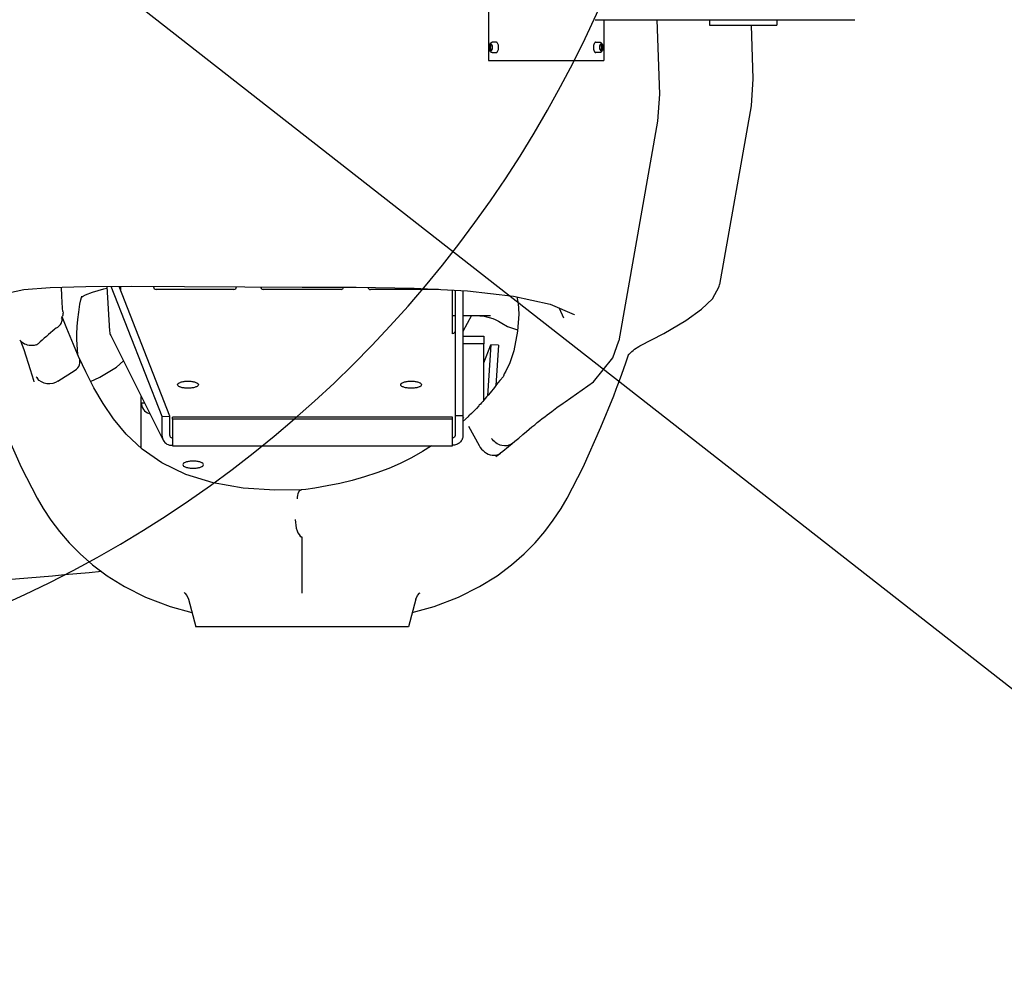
# Model space of a CAD drawing. Header units: millimetres. Extents: x 4086 to 10416, y 123 to 1549.
# Tile 71 of 99: x 9407 to 9440, y 546 to 577. Entities that reach past the tile are written whole.
import ezdxf

# ---------------------------------------------------------------- set-up
doc = ezdxf.new("R2010")
doc.units = ezdxf.units.MM
doc.linetypes.add('CENTER', pattern=[0.6, 0.375, -0.075, 0.075, -0.075])
for name, color, linetype in [('多重引线', 7, 'Continuous'), ('尺寸标注', 7, 'Continuous'), ('运动范围', 7, 'Continuous')]:
    doc.layers.add(name, color=color, linetype=linetype)
doc.styles.add('思源黑', font='SourceHanSansCN-Normal.ttf')
doc.dimstyles.new('STANDARD_1_6比例中六', dxfattribs={"dimtxt": 10, "dimasz": 8, "dimexe": 2, "dimexo": 1.5, "dimtad": 1, "dimdec": 1, "dimlfac": 6, "dimdsep": 46, "dimtxsty": '思源黑', "dimcen": 0.09, "dimclrd": 256, "dimclre": 256, "dimadec": 0, "dimazin": 0, "dimtp": 0.01, "dimtm": 0.01, "dimtfac": 1, "dimtdec": 1, "dimtofl": 0, "dimtmove": 0, "dimatfit": 3, "dimfxl": 1, "dimtolj": 1, "dimlwd": -1, "dimlwe": -1, "dimarcsym": 0})
doc.dimstyles.new('尺寸标注_1_6比例中六弯折', dxfattribs={"dimtxt": 10, "dimasz": 8, "dimexe": 2, "dimexo": 1.5, "dimgap": 1, "dimtad": 1, "dimtih": 1, "dimtoh": 1, "dimdec": 1, "dimlfac": 6, "dimdsep": 46, "dimtxsty": '思源黑', "dimcen": 0.09, "dimadec": 0, "dimazin": 0, "dimtp": 0.01, "dimtm": 0.01, "dimtfac": 1, "dimtdec": 1, "dimtofl": 0, "dimtmove": 0, "dimatfit": 3, "dimfxl": 1, "dimtolj": 1, "dimarcsym": 0})

# ---------------------------------------------------------------- blocks, each defined once
blk = doc.blocks.new('*D873')
at = {"layer": 'Defpoints', "color": 0}
for p in [(9391.173, 593.233), (9581.13, 444.663)]:
    blk.add_point(p, dxfattribs=at)
at = {"layer": '尺寸标注', "color": 0, "linetype": 'CENTER'}
for p, q in [((9391.083, 593.233), (9391.263, 593.233)), ((9391.173, 593.143), (9391.173, 593.323))]:
    blk.add_line(p, q, dxfattribs=at)
at = {"layer": '尺寸标注', "color": 0, "linetype": 'CENTER', "lineweight": -2}
for p in [(9587.431, 439.735), (9656.765, 423.526)]:
    blk.add_line(p, (9608.155, 423.526), dxfattribs=at)
at = {"layer": '尺寸标注', "color": 0}
blk.add_solid([(9588.253, 440.785), (9586.61, 438.684), (9581.13, 444.663)], dxfattribs=at)
at = {"layer": '尺寸标注', "color": 0, "insert": (9632.96, 429.703), "char_height": 10, "attachment_point": 5, "style": '思源黑'}
blk.add_mtext('\\A1;R1421.9', dxfattribs=at)
blk = doc.blocks.new('*D876')
at = {"layer": 'Defpoints', "color": 0}
for p in [(9396.08, 593.233), (9396.685, 593.233), (9332.86, 582.95), (9333.455, 583.055), (9357.77, 515.796)]:
    blk.add_point(p, dxfattribs=at)
at = {"layer": '尺寸标注'}
for p, q in [((9398.185, 593.233), (9477.506, 593.233)), ((9331.382, 582.69), (9306.151, 578.241))]:
    blk.add_line(p, q, dxfattribs=at)
blk.add_arc((9391.173, 593.233), 84.333, 195.43722, 354.56278, dxfattribs=at)
for points in [[(9476.459, 585.178), (9473.795, 585.305), (9475.506, 593.233)], [(9311.183, 571.078), (9308.582, 570.491), (9308.121, 578.588)]]:
    blk.add_solid(points, dxfattribs=at)
at = {"layer": '尺寸标注', "color": 0, "insert": (9398.007, 515.123), "char_height": 10, "attachment_point": 5, "rotation": 5, "style": '思源黑'}
blk.add_mtext('-170%%D', dxfattribs=at)

msp = doc.modelspace()

# ---------------------------------------------------------------- linework, layer by layer
at = {"layer": '多重引线'}
msp.add_arc((9391.173, 593.143), 38.468, 189.95, 169.8488, dxfattribs=at)
at = {"layer": '尺寸标注'}
msp.add_line((9581.13, 444.663), (9391.263, 593.233), dxfattribs=at)
at = {"layer": '运动范围', "linetype": 'Continuous'}
for p, q in [((9422.7, 577.396), (9422.7, 575.785)), ((9426.195, 577.121), (9434.675, 577.121)), ((9426.469, 577.121), (9426.469, 575.785)), ((9428.211, 577.121), (9428.296, 574.683)), ((9429.927, 577.121), (9429.927, 576.942)), ((9432.131, 577.121), (9432.131, 576.942)), ((9429.927, 576.942), (9432.131, 576.942)), ((9431.288, 576.942), (9431.349, 575.192)), ((9422.952, 576.384), (9422.825, 576.384)), ((9426.216, 576.384), (9426.343, 576.384)), ((9422.7, 575.785), (9426.469, 575.785)), ((9422.825, 576.048), (9422.952, 576.048)), ((9426.343, 576.048), (9426.216, 576.048)), ((9431.349, 575.192), (9431.287, 574.307)), ((9428.296, 574.683), (9428.234, 573.798)), ((9431.287, 574.307), (9430.256, 568.462)), ((9428.234, 573.798), (9426.97, 566.628)), ((9410.226, 568.402), (9410.319, 566.937)), ((9412.039, 564.146), (9410.374, 568.403)), ((9412.289, 564.161), (9410.63, 568.404)), ((9410.677, 568.404), (9410.677, 568.284)), ((9411.024, 568.406), (9412.771, 568.4)), ((9411.754, 568.403), (9411.754, 568.386)), ((9412.771, 568.4), (9414.737, 568.389)), ((9414.468, 568.391), (9414.468, 568.386)), ((9414.737, 568.389), (9416.613, 568.373)), ((9416.613, 568.373), (9418.374, 568.374)), ((9418.374, 568.374), (9420.28, 568.342)), ((9414.383, 568.301), (9411.839, 568.301)), ((9417.885, 568.301), (9415.341, 568.301)), ((9421.074, 568.301), (9418.843, 568.301)), ((9421.531, 566.848), (9421.531, 568.278)), ((9421.616, 568.273), (9421.616, 563.528)), ((9421.871, 568.26), (9421.871, 563.528)), ((9423.629, 568.059), (9423.673, 567.838)), ((9423.673, 567.838), (9423.69, 567.676)), ((9408.924, 567.022), (9408.768, 567.405)), ((9408.795, 567.581), (9408.783, 567.69)), ((9408.795, 567.581), (9408.795, 567.581)), ((9421.531, 567.453), (9421.616, 567.453)), ((9422.146, 567.453), (9421.871, 566.929)), ((9421.871, 567.453), (9422.775, 567.453)), ((9422.276, 567.453), (9422.567, 567.428)), ((9422.567, 567.428), (9422.847, 567.351)), ((9423.69, 567.676), (9423.692, 567.493)), ((9425.014, 567.696), (9425.157, 567.377)), ((9425.505, 567.491), (9425.507, 567.489)), ((9408.749, 567.364), (9408.749, 567.365)), ((9422.847, 567.351), (9422.926, 567.318)), ((9422.925, 567.318), (9423.036, 567.262)), ((9423.036, 567.262), (9423.141, 567.198)), ((9423.141, 567.198), (9423.331, 567.089)), ((9423.331, 567.089), (9423.652, 566.98)), ((9425.157, 567.381), (9425.157, 567.377)), ((9410.357, 566.792), (9412.07, 563.376)), ((9421.871, 566.775), (9422.549, 566.775)), ((9422.549, 566.775), (9422.549, 566.521)), ((9407.411, 566.619), (9407.512, 566.343)), ((9407.448, 566.571), (9407.463, 566.542)), ((9407.463, 566.542), (9407.463, 566.542)), ((9409.279, 566.174), (9409.252, 566.662)), ((9409.252, 566.662), (9409.252, 566.661)), ((9422.549, 566.521), (9421.871, 566.521)), ((9422.549, 564.679), (9422.549, 566.521)), ((9422.549, 565.909), (9422.777, 566.493)), ((9422.777, 566.493), (9422.671, 564.823)), ((9423.028, 566.478), (9422.777, 566.493)), ((9423.028, 566.478), (9422.945, 565.168)), ((9427.479, 566.35), (9427.613, 566.437)), ((9427.613, 566.437), (9427.646, 566.454)), ((9427.646, 566.454), (9427.646, 566.454)), ((9407.512, 566.343), (9407.728, 565.688)), ((9427.197, 565.908), (9427.295, 566.194)), ((9427.389, 566.272), (9427.433, 566.312)), ((9427.433, 566.312), (9427.479, 566.35)), ((9409.538, 565.612), (9409.326, 566.064)), ((9410.54, 565.758), (9410.771, 565.965)), ((9423.398, 565.904), (9423.268, 565.627)), ((9423.424, 565.969), (9423.398, 565.904)), ((9423.424, 565.969), (9423.424, 565.97)), ((9407.728, 565.688), (9407.829, 565.335)), ((9408.632, 565.301), (9409.193, 565.663)), ((9409.998, 565.432), (9410.54, 565.758)), ((9423.193, 565.473), (9423.181, 565.444)), ((9423.221, 565.539), (9423.193, 565.473)), ((9423.193, 565.473), (9423.193, 565.473)), ((9423.268, 565.627), (9423.221, 565.539)), ((9407.829, 565.335), (9407.841, 565.283)), ((9409.699, 565.298), (9409.998, 565.432)), ((9422.969, 565.2), (9422.896, 565.102)), ((9423.071, 565.324), (9422.969, 565.2)), ((9423.084, 565.338), (9423.071, 565.324)), ((9423.181, 565.445), (9423.084, 565.338)), ((9423.084, 565.338), (9423.084, 565.338)), ((9423.181, 565.444), (9423.165, 565.42)), ((9423.165, 565.421), (9423.165, 565.42)), ((9426.807, 564.854), (9426.926, 565.161)), ((9422.754, 564.923), (9422.693, 564.848)), ((9422.896, 565.102), (9422.754, 564.923)), ((9426.797, 564.827), (9426.807, 564.854)), ((9411.355, 563.111), (9411.355, 564.801)), ((9411.355, 564.595), (9411.458, 564.595)), ((9422.391, 564.501), (9422.312, 564.416)), ((9422.403, 564.515), (9422.391, 564.501)), ((9425.214, 564.625), (9425.213, 564.624)), ((9422.049, 564.154), (9422.087, 564.191)), ((9422.149, 564.251), (9422.087, 564.191)), ((9422.312, 564.416), (9422.149, 564.251)), ((9424.831, 564.358), (9424.94, 564.441)), ((9412.039, 564.146), (9412.289, 564.161)), ((9412.039, 563.509), (9412.039, 564.146)), ((9412.289, 563.524), (9412.289, 564.161)), ((9412.373, 564.066), (9412.373, 564.132)), ((9421.531, 564.132), (9412.373, 564.132)), ((9412.373, 564.066), (9412.373, 563.189)), ((9421.531, 564.066), (9412.373, 564.066)), ((9421.531, 564.066), (9421.531, 564.132)), ((9421.531, 563.189), (9421.531, 564.066)), ((9421.871, 564.166), (9421.616, 564.166)), ((9422.049, 564.154), (9421.871, 563.987)), ((9421.897, 564.116), (9421.888, 564.108)), ((9422.054, 563.829), (9422.4, 563.196)), ((9423.476, 563.264), (9423.475, 563.263)), ((9412.373, 563.189), (9421.531, 563.189)), ((9422.943, 562.839), (9423.094, 562.955)), ((9423.094, 562.955), (9423.097, 562.957)), ((9423.097, 562.957), (9423.173, 563.017)), ((9422.943, 562.838), (9422.943, 562.838)), ((9416.581, 561.749), (9416.587, 561.749)), ((9416.731, 561.768), (9416.583, 561.749)), ((9407.949, 561.48), (9407.95, 561.479)), ((9425.277, 561.48), (9425.276, 561.479)), ((9416.613, 558.376), (9416.613, 560.206)), ((9412.894, 558.182), (9413.136, 557.277)), ((9420.332, 558.182), (9420.09, 557.277)), ((9412.294, 557.94), (9413.013, 557.738)), ((9420.09, 557.277), (9413.136, 557.277))]:
    msp.add_line(p, q, dxfattribs=at)
for points in [[(9407.017, 568.196), (9407.52, 568.298), (9408.372, 568.367), (9409.547, 568.399), (9411.024, 568.406)], [(9408.783, 567.69), (9408.754, 568.083), (9408.745, 568.377)], [(9427.646, 566.454), (9428.431, 566.866), (9429.151, 567.292), (9429.671, 567.66), (9430.026, 568), (9430.242, 568.398), (9430.257, 568.464)], [(9409.252, 566.661), (9409.254, 566.844), (9409.264, 567.087), (9409.282, 567.322), (9409.309, 567.558), (9409.349, 567.817), (9409.378, 567.965), (9409.397, 568.04), (9409.407, 568.074), (9409.409, 568.08)], [(9409.4, 568.049), (9409.43, 568.071), (9409.536, 568.127)], [(9409.536, 568.127), (9409.76, 568.216), (9410.13, 568.324), (9410.23, 568.344)], [(9420.28, 568.342), (9422.015, 568.253), (9423.518, 568.084), (9424.722, 567.818), (9425.507, 567.489)], [(9423.692, 567.493), (9423.649, 566.941), (9423.531, 566.295), (9423.424, 565.97)], [(9408.567, 567.034), (9408.545, 567.022), (9408.527, 567.009)], [(9409.328, 566.06), (9409.139, 566.504), (9408.924, 567.022)], [(9407.925, 566.494), (9407.955, 566.508), (9407.979, 566.526)], [(9425.213, 564.624), (9426.132, 565.286), (9426.766, 566.066), (9426.97, 566.628)], [(9427.289, 566.176), (9427.294, 566.181), (9427.389, 566.272)], [(9426.925, 565.157), (9427.062, 565.528), (9427.197, 565.908)], [(9416.589, 561.749), (9415.722, 561.741), (9414.682, 561.807), (9413.704, 561.977), (9412.811, 562.257), (9412.032, 562.635), (9411.382, 563.085), (9410.864, 563.572), (9410.45, 564.07), (9410.107, 564.572), (9409.809, 565.084), (9409.538, 565.612)], [(9422.693, 564.848), (9422.642, 564.788), (9422.599, 564.737), (9422.557, 564.688), (9422.516, 564.641), (9422.477, 564.596), (9422.439, 564.554), (9422.403, 564.515)], [(9425.276, 561.479), (9425.795, 562.488), (9426.376, 563.796), (9426.797, 564.827)], [(9424.94, 564.441), (9425.145, 564.582), (9425.214, 564.625)], [(9424.383, 564.017), (9424.464, 564.081), (9424.542, 564.141), (9424.62, 564.199), (9424.697, 564.257)], [(9424.697, 564.257), (9424.77, 564.312), (9424.83, 564.357)], [(9423.829, 563.559), (9423.942, 563.654), (9424.036, 563.733), (9424.126, 563.809), (9424.214, 563.881), (9424.3, 563.951), (9424.383, 564.017)], [(9406.85, 563.796), (9407.431, 562.488), (9407.95, 561.479)], [(9423.475, 563.263), (9423.567, 563.339), (9423.693, 563.444), (9423.829, 563.559)], [(9423.173, 563.017), (9423.363, 563.171), (9423.476, 563.264)], [(9420.845, 563.189), (9420.545, 563), (9420.189, 562.8), (9419.821, 562.617), (9419.442, 562.452), (9419.053, 562.303), (9418.655, 562.172), (9418.249, 562.058), (9417.84, 561.961), (9417.433, 561.879), (9417.025, 561.811), (9416.731, 561.768)], [(9407.949, 561.48), (9408.147, 561.145), (9408.403, 560.761), (9408.685, 560.387), (9409.001, 560.018), (9409.356, 559.656), (9409.766, 559.296), (9410.243, 558.94), (9410.812, 558.588), (9411.497, 558.247), (9412.294, 557.94)], [(9420.213, 557.738), (9420.932, 557.94), (9421.729, 558.247), (9422.414, 558.588), (9422.983, 558.94), (9423.46, 559.296), (9423.87, 559.656), (9424.225, 560.018), (9424.541, 560.387), (9424.823, 560.761), (9425.079, 561.145), (9425.277, 561.48)], [(9416.613, 560.206), (9416.612, 560.207), (9416.607, 560.209)], [(9412.764, 558.386), (9412.755, 558.391), (9412.779, 558.373), (9412.841, 558.3), (9412.894, 558.182)], [(9420.332, 558.182), (9420.381, 558.294), (9420.445, 558.37), (9420.469, 558.39)]]:
    msp.add_lwpolyline(points, dxfattribs=at)
for centre, radius, start, end in [((9391.173, 593.233), 241.156, 190, 28.46611), ((9426.281, 576.274), 0.138, 146.8101, 150.9194), ((9411.839, 568.386), 0.0848, 180, 270), ((9414.383, 568.386), 0.0848, 270, 0), ((9415.341, 568.386), 0.0848, 180.9478, 270), ((9417.885, 568.386), 0.0848, 270, 351.4103), ((9418.843, 568.386), 0.0848, 192.9499, 270), ((9408.46, 567.539), 0.338, 328.9451, 336.5749), ((9408.463, 567.538), 0.334, 336.5802, 340.1221), ((9408.478, 567.336), 0.295, 6.258, 11.2025), ((9437.425, 533.637), 44.144, 130.8902, 131.8385), ((9407.729, 566.892), 0.419, 213.7751, 222.7072), ((9408.296, 565.655), 0.426, 209.0234, 218.2327), ((9411.725, 564.605), 0.372, 252.0111, 255.7059), ((9415.687, 570.813), 9.133, 312.6032, 312.7635), ((9422.885, 563.231), 0.347, 286.4202, 300.2102), ((9422.89, 563.22), 0.335, 300.266, 307.4602), ((9391.173, 761.731), 203.52, 271.6952, 275.32293)]:
    msp.add_arc(centre, radius, start, end, dxfattribs=at)
for points, knots in [([(9422.767, 576.074), (9422.759, 576.082), (9422.744, 576.102), (9422.73, 576.136), (9422.721, 576.175), (9422.719, 576.216), (9422.722, 576.258), (9422.73, 576.296), (9422.745, 576.331), (9422.759, 576.351), (9422.768, 576.359)], [0, 0, 0, 0, 17524.211921, 36339.640705, 56556.530062, 77636.187576, 98699.942279, 118874.922713, 137639.719061, 155130.156789, 155130.156789, 155130.156789, 155130.156789]), ([(9422.788, 576.317), (9422.785, 576.317), (9422.777, 576.315), (9422.768, 576.309), (9422.759, 576.3), (9422.75, 576.284), (9422.742, 576.263), (9422.737, 576.235), (9422.737, 576.206), (9422.74, 576.178), (9422.747, 576.152), (9422.757, 576.135), (9422.766, 576.124), (9422.773, 576.119), (9422.78, 576.115), (9422.785, 576.115), (9422.788, 576.115)], [0, 0, 0, 0, 10828.998632, 22797.618519, 36589.224656, 52461.370713, 79860.374321, 110453.454706, 142410.799826, 173680.647404, 202321.579582, 226855.270562, 237397.594288, 246852.559444, 255438.762923, 263511.5063, 263511.5063, 263511.5063, 263511.5063]), ([(9422.768, 576.359), (9422.775, 576.366), (9422.789, 576.376), (9422.809, 576.383), (9422.82, 576.384), (9422.825, 576.384)], [0, 0, 0, 0, 31134.256456, 46705.099726, 62481.662055, 62481.662055, 62481.662055, 62481.662055]), ([(9422.795, 576.134), (9422.792, 576.139), (9422.786, 576.151), (9422.779, 576.17), (9422.775, 576.192), (9422.774, 576.216), (9422.775, 576.239), (9422.779, 576.261), (9422.786, 576.281), (9422.792, 576.293), (9422.795, 576.298)], [0, 0, 0, 0, 16641.900303, 35545.444094, 56116.49349, 77567.953681, 99019.413871, 119590.463267, 138494.007058, 155135.907361, 155135.907361, 155135.907361, 155135.907361]), ([(9422.788, 576.115), (9422.791, 576.115), (9422.798, 576.116), (9422.808, 576.122), (9422.817, 576.132), (9422.826, 576.147), (9422.833, 576.169), (9422.838, 576.196), (9422.839, 576.225), (9422.836, 576.254), (9422.828, 576.279), (9422.819, 576.297), (9422.81, 576.307), (9422.803, 576.313), (9422.796, 576.316), (9422.79, 576.317), (9422.788, 576.317)], [0, 0, 0, 0, 10829.824056, 22799.356233, 36592.013615, 52465.369503, 79866.461559, 110461.873856, 142421.654877, 173693.885954, 202337.001243, 226872.562268, 237415.689567, 246871.375414, 255458.233363, 263531.592072, 263531.592072, 263531.592072, 263531.592072]), ([(9422.795, 576.298), (9422.796, 576.299), (9422.799, 576.303), (9422.803, 576.307), (9422.806, 576.31)], [0, 0, 0, 0, 12514.665315, 46744.330388, 46744.330388, 46744.330388, 46744.330388]), ([(9422.806, 576.122), (9422.805, 576.123), (9422.801, 576.126), (9422.798, 576.13), (9422.795, 576.134)], [0, 0, 0, 0, 10909.727271, 46750.193556, 46750.193556, 46750.193556, 46750.193556]), ([(9423.003, 576.349), (9423, 576.354), (9422.992, 576.364), (9422.98, 576.375), (9422.966, 576.382), (9422.957, 576.384), (9422.952, 576.384)], [0, 0, 0, 0, 24264.857962, 45763.169868, 64995.676487, 82878.381283, 82878.381283, 82878.381283, 82878.381283]), ([(9423.033, 576.263), (9423.03, 576.279), (9423.023, 576.309), (9423.011, 576.337), (9423.003, 576.349)], [0, 0, 0, 0, 25075.164059, 46750.813478, 46750.813478, 46750.813478, 46750.813478]), ([(9423.003, 576.082), (9423.011, 576.094), (9423.023, 576.122), (9423.03, 576.152), (9423.033, 576.168)], [0, 0, 0, 0, 21677.132348, 46757.053587, 46757.053587, 46757.053587, 46757.053587]), ([(9423.033, 576.168), (9423.035, 576.184), (9423.037, 576.216), (9423.035, 576.248), (9423.033, 576.263)], [0, 0, 0, 0, 23377.376869, 46754.395945, 46754.395945, 46754.395945, 46754.395945]), ([(9426.16, 576.341), (9426.156, 576.333), (9426.147, 576.314), (9426.139, 576.284), (9426.134, 576.25), (9426.132, 576.216), (9426.134, 576.181), (9426.139, 576.148), (9426.147, 576.118), (9426.156, 576.099), (9426.16, 576.091)], [0, 0, 0, 0, 17223.846251, 36284.215263, 56667.590004, 77738.904166, 98810.509148, 119195.073056, 138258.008351, 155485.236173, 155485.236173, 155485.236173, 155485.236173]), ([(9426.16, 576.091), (9426.161, 576.09), (9426.162, 576.087), (9426.164, 576.084), (9426.165, 576.082)], [0, 0, 0, 0, 11944.601757, 46858.592187, 46858.592187, 46858.592187, 46858.592187]), ([(9426.216, 576.384), (9426.212, 576.384), (9426.202, 576.382), (9426.189, 576.375), (9426.176, 576.364), (9426.169, 576.355), (9426.165, 576.349)], [0, 0, 0, 0, 17923.725488, 37198.756238, 58743.147211, 83059.664239, 83059.664239, 83059.664239, 83059.664239]), ([(9426.381, 576.317), (9426.377, 576.317), (9426.37, 576.315), (9426.36, 576.309), (9426.352, 576.3), (9426.343, 576.284), (9426.335, 576.263), (9426.33, 576.235), (9426.329, 576.206), (9426.333, 576.178), (9426.34, 576.152), (9426.349, 576.135), (9426.358, 576.124), (9426.365, 576.119), (9426.373, 576.115), (9426.378, 576.115), (9426.381, 576.115)], [0, 0, 0, 0, 10855.532569, 22853.47877, 36678.878024, 52589.915076, 80056.053557, 110724.095155, 142759.744302, 174106.211355, 202817.321462, 227411.126534, 237979.281768, 247457.414113, 256064.656082, 264157.179835, 264157.179835, 264157.179835, 264157.179835]), ([(9426.343, 576.384), (9426.349, 576.384), (9426.36, 576.383), (9426.38, 576.375), (9426.394, 576.366), (9426.402, 576.358)], [0, 0, 0, 0, 15825.780481, 31415.69242, 62638.550259, 62638.550259, 62638.550259, 62638.550259]), ([(9426.362, 576.31), (9426.363, 576.309), (9426.367, 576.305), (9426.371, 576.301), (9426.373, 576.298)], [0, 0, 0, 0, 10934.87001, 46857.934831, 46857.934831, 46857.934831, 46857.934831]), ([(9426.373, 576.134), (9426.372, 576.133), (9426.369, 576.128), (9426.365, 576.124), (9426.362, 576.122)], [0, 0, 0, 0, 12546.646632, 46863.78586, 46863.78586, 46863.78586, 46863.78586]), ([(9426.373, 576.298), (9426.376, 576.293), (9426.383, 576.281), (9426.389, 576.261), (9426.393, 576.239), (9426.394, 576.216), (9426.393, 576.192), (9426.389, 576.17), (9426.383, 576.151), (9426.376, 576.139), (9426.373, 576.134)], [0, 0, 0, 0, 16682.445448, 35632.044493, 56253.211735, 77756.934742, 99260.657749, 119881.82499, 138831.424035, 155513.869484, 155513.869484, 155513.869484, 155513.869484]), ([(9426.381, 576.115), (9426.384, 576.115), (9426.391, 576.116), (9426.401, 576.122), (9426.409, 576.132), (9426.418, 576.147), (9426.426, 576.169), (9426.431, 576.196), (9426.432, 576.225), (9426.428, 576.254), (9426.421, 576.279), (9426.412, 576.297), (9426.403, 576.307), (9426.396, 576.313), (9426.388, 576.316), (9426.383, 576.317), (9426.381, 576.317)], [0, 0, 0, 0, 10856.358227, 22855.216975, 36681.66777, 52593.914994, 80062.142513, 110732.516681, 142770.602416, 174119.453639, 202832.747475, 227428.423119, 237997.382152, 247476.235391, 256084.132015, 264177.271275, 264177.271275, 264177.271275, 264177.271275]), ([(9426.402, 576.358), (9426.41, 576.35), (9426.424, 576.33), (9426.438, 576.295), (9426.447, 576.256), (9426.45, 576.215), (9426.447, 576.174), (9426.438, 576.135), (9426.423, 576.1), (9426.409, 576.081), (9426.401, 576.073)], [0, 0, 0, 0, 17567.759205, 36429.943918, 56697.071803, 77829.111806, 98945.209479, 119170.324298, 137981.750755, 155515.651838, 155515.651838, 155515.651838, 155515.651838]), ([(9422.825, 576.048), (9422.82, 576.048), (9422.809, 576.049), (9422.788, 576.056), (9422.774, 576.066), (9422.767, 576.074)], [0, 0, 0, 0, 15789.696346, 31344.061949, 62495.728997, 62495.728997, 62495.728997, 62495.728997]), ([(9422.952, 576.048), (9422.957, 576.048), (9422.966, 576.049), (9422.98, 576.056), (9422.992, 576.068), (9423, 576.077), (9423.003, 576.082)], [0, 0, 0, 0, 17888.457065, 37125.750607, 58627.798874, 82896.472246, 82896.472246, 82896.472246, 82896.472246]), ([(9426.165, 576.082), (9426.169, 576.077), (9426.176, 576.068), (9426.189, 576.056), (9426.202, 576.049), (9426.212, 576.048), (9426.216, 576.048)], [0, 0, 0, 0, 24323.171763, 45873.148849, 65151.875419, 83077.556295, 83077.556295, 83077.556295, 83077.556295]), ([(9426.401, 576.073), (9426.393, 576.065), (9426.38, 576.056), (9426.359, 576.049), (9426.349, 576.048), (9426.343, 576.048)], [0, 0, 0, 0, 31219.247805, 46832.596889, 62652.226613, 62652.226613, 62652.226613, 62652.226613]), ([(9421.616, 566.97), (9421.616, 566.943), (9421.6, 566.889), (9421.555, 566.855), (9421.531, 566.848)], [0, 0, 0, 0, 24516.724694, 47013.725451, 47013.725451, 47013.725451, 47013.725451]), ([(9407.925, 566.494), (9407.881, 566.479), (9407.707, 566.441), (9407.51, 566.511), (9407.421, 566.607)], [0, 0, 0, 0, 12328.169367, 46586.335841, 46586.335841, 46586.335841, 46586.335841]), ([(9409.193, 565.663), (9409.257, 565.704), (9409.362, 565.828), (9409.357, 565.993), (9409.328, 566.06)], [0, 0, 0, 0, 23848.781079, 46658.421115, 46658.421115, 46658.421115, 46658.421115]), ([(9408.632, 565.302), (9408.528, 565.234), (9408.27, 565.172), (9408.033, 565.299), (9407.96, 565.391)], [0, 0, 0, 0, 23954.587446, 46642.356039, 46642.356039, 46642.356039, 46642.356039]), ([(9412.543, 565.189), (9412.543, 565.206), (9412.564, 565.233), (9412.602, 565.256), (9412.663, 565.28), (9412.757, 565.3), (9412.882, 565.308), (9413.006, 565.3), (9413.101, 565.28), (9413.162, 565.256), (9413.2, 565.233), (9413.221, 565.206), (9413.221, 565.189)], [0, 0, 0, 0, 13031.864044, 22471.68832, 34067.027256, 62705.831058, 95715.357675, 128724.884292, 157363.688095, 168959.02703, 178398.851306, 191430.71535, 191430.71535, 191430.71535, 191430.71535]), ([(9413.221, 565.189), (9413.221, 565.172), (9413.2, 565.145), (9413.162, 565.122), (9413.101, 565.098), (9413.006, 565.078), (9412.882, 565.07), (9412.757, 565.078), (9412.663, 565.098), (9412.602, 565.122), (9412.564, 565.145), (9412.543, 565.172), (9412.543, 565.189)], [0, 0, 0, 0, 13034.610802, 22476.424732, 34074.207644, 62719.047715, 95735.531829, 128752.015943, 157396.856014, 168994.638927, 178436.452857, 191471.063658, 191471.063658, 191471.063658, 191471.063658]), ([(9419.835, 565.189), (9419.835, 565.206), (9419.857, 565.233), (9419.894, 565.256), (9419.955, 565.28), (9420.05, 565.3), (9420.175, 565.308), (9420.299, 565.3), (9420.394, 565.28), (9420.455, 565.256), (9420.493, 565.233), (9420.514, 565.206), (9420.514, 565.189)], [0, 0, 0, 0, 13096.303894, 22582.806131, 34235.481599, 63015.898312, 96188.650152, 129361.401992, 158141.818705, 169794.494173, 179280.996411, 192377.300304, 192377.300304, 192377.300304, 192377.300304]), ([(9420.514, 565.189), (9420.514, 565.172), (9420.493, 565.145), (9420.455, 565.122), (9420.394, 565.098), (9420.299, 565.078), (9420.175, 565.07), (9420.05, 565.078), (9419.955, 565.098), (9419.894, 565.122), (9419.857, 565.145), (9419.835, 565.172), (9419.835, 565.189)], [0, 0, 0, 0, 13099.051181, 22587.543458, 34242.663375, 63029.117523, 96208.828204, 129388.538885, 158174.993032, 169830.11295, 179318.605226, 192417.656407, 192417.656407, 192417.656407, 192417.656407]), ([(9411.355, 564.595), (9411.355, 564.521), (9411.406, 564.367), (9411.538, 564.275), (9411.61, 564.251)], [0, 0, 0, 0, 23335.116346, 46773.277365, 46773.277365, 46773.277365, 46773.277365]), ([(9412.07, 563.376), (9412.096, 563.324), (9412.186, 563.231), (9412.312, 563.206), (9412.373, 563.21)], [0, 0, 0, 0, 22967.834891, 46835.32789, 46835.32789, 46835.32789, 46835.32789]), ([(9412.297, 563.49), (9412.304, 563.477), (9412.326, 563.454), (9412.358, 563.448), (9412.373, 563.449)], [0, 0, 0, 0, 22967.112029, 46833.853853, 46833.853853, 46833.853853, 46833.853853]), ([(9421.616, 563.528), (9421.616, 563.508), (9421.597, 563.465), (9421.553, 563.449), (9421.531, 563.449)], [0, 0, 0, 0, 23045.463925, 47126.493688, 47126.493688, 47126.493688, 47126.493688]), ([(9421.871, 563.528), (9421.871, 563.487), (9421.853, 563.402), (9421.776, 563.296), (9421.664, 563.226), (9421.575, 563.21), (9421.531, 563.21)], [0, 0, 0, 0, 20289.376923, 40934.387223, 62076.140911, 83565.402479, 83565.402479, 83565.402479, 83565.402479]), ([(9423.475, 563.263), (9423.387, 563.19), (9423.097, 563.152), (9422.885, 563.324), (9422.806, 563.433)], [0, 0, 0, 0, 21664.709929, 47180.094585, 47180.094585, 47180.094585, 47180.094585]), ([(9413.391, 562.576), (9413.391, 562.593), (9413.369, 562.62), (9413.331, 562.642), (9413.271, 562.667), (9413.176, 562.686), (9413.051, 562.694), (9412.927, 562.686), (9412.832, 562.667), (9412.771, 562.642), (9412.733, 562.62), (9412.712, 562.593), (9412.712, 562.576)], [0, 0, 0, 0, 13058.650321, 22517.877635, 34137.050149, 62834.719431, 95912.095307, 128989.471183, 157687.140465, 169306.31298, 178765.540293, 191824.190614, 191824.190614, 191824.190614, 191824.190614]), ([(9412.712, 562.576), (9412.712, 562.558), (9412.733, 562.531), (9412.771, 562.509), (9412.832, 562.484), (9412.927, 562.465), (9413.051, 562.457), (9413.176, 562.465), (9413.271, 562.484), (9413.331, 562.509), (9413.369, 562.531), (9413.391, 562.558), (9413.391, 562.576)], [0, 0, 0, 0, 13058.851135, 22518.223912, 34137.575104, 62835.685695, 95913.57023, 128991.454765, 157689.565356, 169308.916548, 178768.289324, 191827.14046, 191827.14046, 191827.14046, 191827.14046]), ([(9416.458, 561.458), (9416.458, 561.495), (9416.465, 561.595), (9416.511, 561.739), (9416.581, 561.748)], [0, 0, 0, 0, 15984.728389, 47027.06116, 47027.06116, 47027.06116, 47027.06116]), ([(9416.388, 560.783), (9416.388, 560.657), (9416.415, 560.455), (9416.527, 560.237), (9416.607, 560.209)], [0, 0, 0, 0, 28145.411839, 47061.109133, 47061.109133, 47061.109133, 47061.109133])]:
    msp.add_open_spline(points, degree=3, knots=knots, dxfattribs=at)
for points in [[(9408.795, 567.581), (9408.801, 567.529), (9408.795, 567.474), (9408.777, 567.424)], [(9408.567, 567.034), (9408.645, 567.069), (9408.715, 567.137), (9408.748, 567.216)], [(9408.748, 567.216), (9408.768, 567.263), (9408.777, 567.318), (9408.771, 567.369)], [(9410.319, 566.937), (9410.322, 566.887), (9410.335, 566.836), (9410.357, 566.792)], [(9412.039, 563.509), (9412.039, 563.464), (9412.049, 563.417), (9412.07, 563.376)], [(9412.289, 563.524), (9412.289, 563.512), (9412.292, 563.501), (9412.297, 563.49)], [(9422.4, 563.197), (9422.484, 563.043), (9422.649, 562.908), (9422.823, 562.886)], [(9422.823, 562.886), (9422.876, 562.88), (9422.931, 562.883), (9422.983, 562.898)]]:
    msp.add_open_spline(points, degree=3, dxfattribs=at)

# ---------------------------------------------------------------- dimensions: what is measured, and where the dimension line sits
at = {"layer": '尺寸标注', "linetype": 'Continuous'}
dim = msp.add_angular_dim_2l(base=(9357.77, 515.796), line1=((9333.455, 583.055), (9332.86, 582.95)), line2=((9396.08, 593.233), (9396.685, 593.233)), text='-170%%D', dimstyle='STANDARD_1_6比例中六', override={"dimtmove": 2}, dxfattribs=at)
dim.commit()
dim.dimension.update_dxf_attribs({"geometry": '*D876', "text_midpoint": (9398.007, 515.123)})
at = {"layer": '尺寸标注', "linetype": 'CENTER'}
dim = msp.add_radius_dim(center=(9391.173, 593.233), mpoint=(9581.13, 444.663), text='R1421.9', dimstyle='尺寸标注_1_6比例中六弯折', dxfattribs=at)
dim.commit()
dim.dimension.update_dxf_attribs({"geometry": '*D873', "text_midpoint": (9632.96, 423.526), "dimtype": 164})

doc.saveas('drawing.dxf')
